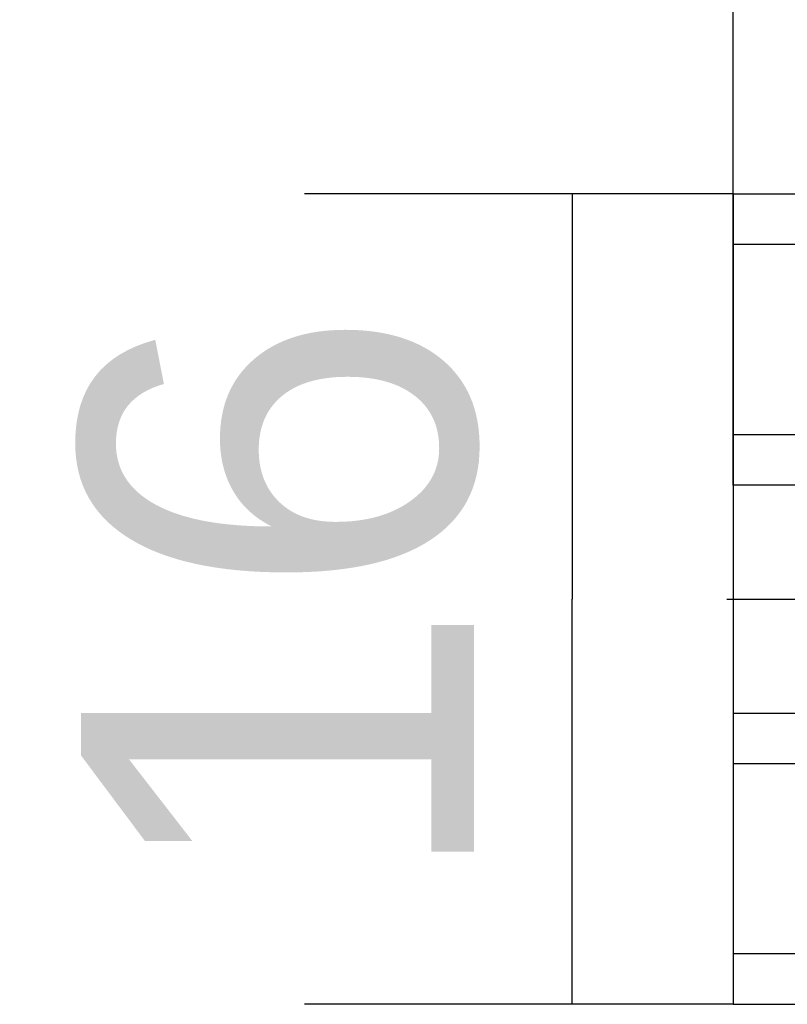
# Model space of a CAD drawing. Header units: millimetres. Extents: x 0 to 210, y 0 to 297.
# Tile 4 of 12: x 137.99 to 142.29, y 145.99 to 151.5. Entities that reach past the tile are written whole.
import ezdxf
from ezdxf.enums import TextEntityAlignment as Align

# ---------------------------------------------------------------- set-up
doc = ezdxf.new("R2010")
doc.units = ezdxf.units.MM
doc.header["$LTSCALE"] = 19.36
doc.linetypes.add('CENTER', pattern=[0.6, 0.375, -0.075, 0.075, -0.075])
doc.layers.get('0').update_dxf_attribs({"linetype": 'CONTINUOUS'})
doc.layers.add('Z_AXIS', color=7, linetype='CONTINUOUS')
doc.layers.add('Z_DIM_2D', color=7, linetype='CONTINUOUS')
doc.styles.add('TEXTSTYLE_3', font='tridonic-metric-print-light.otf')
doc.styles.add('TEXTSTYLE_4', font='gdt', dxfattribs={"width": 0.7})
doc.dimstyles.new('DIMSTYLE_4', dxfattribs={"dimtxt": 2.2, "dimasz": 3.5, "dimexe": 1.5, "dimexo": 0, "dimgap": 0.55, "dimtad": 1, "dimdec": 1, "dimlfac": 3.529412, "dimdsep": 46, "dimtxsty": 'TEXTSTYLE_3', "dimcen": 0.09, "dimclrt": 5, "dimadec": 1, "dimazin": 2, "dimtp": 0.2, "dimtm": 0.2, "dimtfac": 1, "dimtdec": 1, "dimtofl": 0, "dimtmove": 0, "dimatfit": 3, "dimfxl": 0, "dimtolj": 1, "dimarcsym": 0})
doc.dimstyles.new('DIMSTYLE_5', dxfattribs={"dimtxt": 2.2, "dimasz": 3.5, "dimexe": 1.5, "dimexo": 0, "dimgap": 0.55, "dimtad": 1, "dimdec": 1, "dimlfac": 3.529412, "dimdsep": 46, "dimtxsty": 'TEXTSTYLE_3', "dimcen": 0.09, "dimclrt": 5, "dimadec": 1, "dimazin": 2, "dimtp": 0.1, "dimtm": 0.1, "dimtfac": 1, "dimtdec": 1, "dimtofl": 0, "dimtmove": 0, "dimatfit": 3, "dimfxl": 0, "dimtolj": 1, "dimarcsym": 0})

# ---------------------------------------------------------------- blocks, each defined once
blk = doc.blocks.new('*D6')
at = {"layer": 'Z_DIM_2D', "color": 2, "linetype": 'Continuous', "transparency": 16777216}
for p, q in [((141.9829, 150.5245), (139.5821, 150.5245)), ((141.0821, 150.5245), (141.0821, 148.2578)), ((141.0821, 145.9912), (141.0821, 148.2578)), ((141.9829, 145.9912), (139.5821, 145.9912))]:
    blk.add_line(p, q, dxfattribs=at)
at = {"layer": 'Z_DIM_2D', "color": 5, "linetype": 'Continuous', "transparency": 16777216, "style": 'TEXTSTYLE_3'}
blk.add_text('16', height=2.2, rotation=90, dxfattribs=at).set_placement((140.5321, 148.2578), align=Align.CENTER)
blk = doc.blocks.new('_NONE')
blk = doc.blocks.new('*D7')
at = {"layer": 'Z_DIM_2D', "color": 2, "linetype": 'Continuous', "transparency": 16777216}
for p, q in [((141.9829, 150.2412), (141.9829, 155.8715)), ((142.4079, 150.2412), (142.4079, 155.8715)), ((141.9829, 154.3715), (142.1954, 154.3715)), ((142.4079, 154.3715), (142.1954, 154.3715)), ((142.1954, 154.3715), (146.5783, 154.3715))]:
    blk.add_line(p, q, dxfattribs=at)
at = {"layer": 'Z_DIM_2D', "color": 5, "linetype": 'Continuous', "transparency": 16777216, "style": 'TEXTSTYLE_3'}
blk.add_text('1.5', height=2.2, dxfattribs=at).set_placement((143.307, 154.9215))
blk = doc.blocks.new('*D8')
at = {"layer": 'Z_DIM_2D', "color": 2, "linetype": 'Continuous', "transparency": 16777216}
for p, q in [((141.9829, 148.8953), (141.9829, 163.3255)), ((149.256, 149.153), (149.256, 163.3255)), ((145.6195, 161.8255), (124.9002, 161.8255)), ((141.9829, 161.8255), (145.6195, 161.8255)), ((149.256, 161.8255), (145.6195, 161.8255))]:
    blk.add_line(p, q, dxfattribs=at)
at = {"layer": 'Z_DIM_2D', "color": 5, "linetype": 'Continuous', "transparency": 16777216}
for s, style, p in [('`', 'TEXTSTYLE_4', (137.2425, 162.3755)), ('(24', 'TEXTSTYLE_3', (134.6758, 162.3755)), ('1.5)', 'TEXTSTYLE_3', (141.6807, 162.3755)), ('25.7', 'TEXTSTYLE_3', (130.1323, 162.3755))]:
    blk.add_text(s, height=2.2, dxfattribs=dict(at, style=style)).set_placement(p, align=Align.RIGHT)

msp = doc.modelspace()

# ---------------------------------------------------------------- linework, layer by layer
at = {"color": 7, "linetype": 'Continuous'}
for p, q in [((141.9829, 150.5245), (141.9829, 145.9912)), ((141.9829, 150.5245), (145.939, 150.5245)), ((142.4079, 148.8953), (141.9829, 148.8953)), ((141.9829, 147.6203), (142.4079, 147.6203)), ((141.9829, 145.9912), (145.9337, 145.9912))]:
    msp.add_line(p, q, dxfattribs=at)
at = {"color": 9, "linetype": 'Continuous'}
for p, q in [((142.4079, 150.2412), (141.9829, 150.2412)), ((141.9829, 149.1787), (142.4079, 149.1787)), ((142.4079, 147.337), (141.9829, 147.337)), ((141.9829, 146.2745), (142.4079, 146.2745))]:
    msp.add_line(p, q, dxfattribs=at)
at = {"layer": 'Z_AXIS', "color": 7, "linetype": 'CENTER'}
msp.add_line((141.947, 148.2578), (150.1843, 148.2578), dxfattribs=at)

# ---------------------------------------------------------------- dimensions: what is measured, and where the dimension line sits
at = {"layer": 'Z_DIM_2D', "color": 2, "linetype": 'Continuous'}
dim = msp.add_linear_dim(base=(149.256, 161.8255), p1=(141.9829, 148.8953), p2=(149.256, 149.153), text='<>(24%%p1.5)', dimstyle='DIMSTYLE_4', override={"dimblk1": 'NONE', "dimblk2": 'NONE', "dimsah": 1}, dxfattribs=at)
dim.commit()
dim.dimension.update_dxf_attribs({"geometry": '*D8', "text_midpoint": (133.2905, 161.8255), "dimtype": 160})
dim = msp.add_linear_dim(base=(142.4079, 154.3715), p1=(141.9829, 150.2412), p2=(142.4079, 150.2412), dimstyle='DIMSTYLE_5', override={"dimblk1": 'NONE', "dimblk2": 'NONE', "dimsah": 1}, dxfattribs=at)
dim.commit()
dim.dimension.update_dxf_attribs({"geometry": '*D7', "text_midpoint": (144.9313, 154.3715), "dimtype": 160})
dim = msp.add_linear_dim(base=(141.0821, 145.9912), p1=(139.5821, 150.5245), p2=(139.5821, 145.9912), angle=270, dimstyle='DIMSTYLE_4', override={"dimblk1": 'NONE', "dimblk2": 'NONE', "dimsah": 1}, dxfattribs=at)
dim.commit()
dim.dimension.update_dxf_attribs({"geometry": '*D6', "text_midpoint": (141.0821, 148.2471), "dimtype": 160})

doc.saveas('drawing.dxf')
